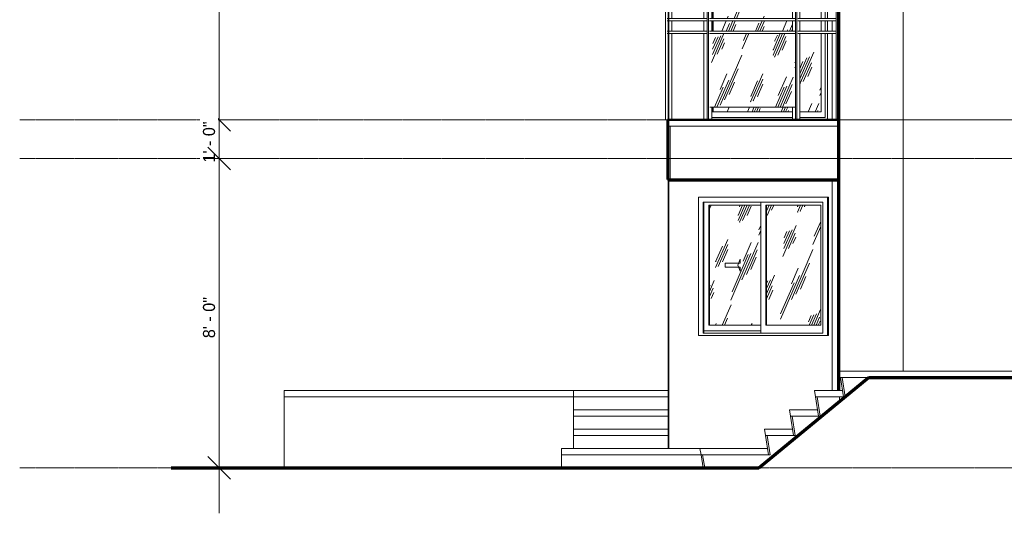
# Model space of a CAD drawing. Header units: inches. Extents: x -830 to 341, y -122 to 246.
# Tile 1 of 4: x -830 to -524, y -122 to 31. Entities that reach past the tile are written whole.
import ezdxf

# ---------------------------------------------------------------- set-up
doc = ezdxf.new("R2010")
doc.units = ezdxf.units.IN
doc.header["$MEASUREMENT"] = 0
doc.linetypes.add('Center 1_4_', pattern=[0.53125, 0.25, -0.09375, 0.09375, -0.09375])
doc.linetypes.add('Dash', pattern=[0.23622, 0.11811, -0.11811])
for name, color, linetype, lineweight in [('A-ANNO-DIMS', 211, 'Continuous', 9), ('A-ANNO-DIMS-120', 211, 'Continuous', 9), ('A-AREA', 32, 'Dash', 9), ('A-CLNG', 13, 'Continuous', 9), ('A-DETL', 90, 'Continuous', 9), ('A-FLOR', 192, 'Continuous', 9), ('A-FLOR-HRAL', 11, 'Continuous', 9), ('A-FLOR-LEVL', 51, 'Continuous', 9), ('A-GLAZ', 151, 'Continuous', 9), ('A-WALL', 90, 'Continuous', 9), ('S-STRS', 90, 'Continuous', 9)]:
    doc.layers.add(name, color=color, linetype=linetype, lineweight=lineweight)
doc.styles.add('Inter', font='txt', dxfattribs={"height": 3.75})
doc.dimstyles.new('Linear_-_1_32__Inter__Imperial__SMALL', dxfattribs={"dimscale": 12, "dimtxt": 4.967999, "dimasz": 0.585938, "dimexe": 1.181102, "dimexo": 0.787402, "dimgap": 0, "dimtad": 1, "dimrnd": 0.25, "dimzin": 1, "dimdsep": 46, "dimlunit": 4, "dimtxsty": 'Inter', "dimblk1": 'OBLIQUE', "dimblk2": 'OBLIQUE', "dimsah": 1, "dimcen": 0.09, "dimdle": 1.181102, "dimazin": 0, "dimtfac": 1, "dimtdec": 4, "dimtix": 1, "dimtmove": 0, "dimatfit": 3, "dimfxl": 1, "dimtvp": 1, "dimtfill": 1, "dimfrac": 2, "dimtolj": 1, "dimtzin": 0, "dimarcsym": 2})

# ---------------------------------------------------------------- blocks, each defined once
blk = doc.blocks.new('Planitar-Fixed - Default 1-4198949-Left')
at = {"layer": 'A-GLAZ'}
h = blk.add_hatch(dxfattribs=at)
h.set_pattern_fill('FP_2', color=256, style=0, pattern_type=2)
h.set_pattern_definition([(66.551, (276.413, 47.244), (-7.5423, 26.08126), [10.529, -6.318, 10.529, -6.318, -13.393]), (66.551, (276.413, 47.244), (-7.5423, 26.08126), [-33.694, 0.154, -13.239]), (66.551, (276.413, 47.244), (-7.5423, 26.08126), [0.154, -33.54, 4.212, -9.182]), (66.551, (275.945, 47.784), (-7.5423, 26.08126), [8.424, -10.529, 6.318, -6.318, -15.499]), (66.551, (275.945, 47.784), (-7.5423, 26.08126), [-31.588, 0.154, -15.345]), (66.551, (275.945, 47.784), (-7.5423, 26.08126), [0.154, -31.434, 7.371, -8.129]), (66.551, (275.945, 49.404), (-7.5423, 26.08126), [6.318, -12.635, 4.212, -6.318, -17.605]), (66.551, (275.945, 49.404), (-7.5423, 26.08126), [-29.482, 0.154, -17.451]), (66.551, (275.945, 49.404), (-7.5423, 26.08126), [0.154, -29.328, 9.476, -8.129]), (66.551, (277.35, 47.784), (-7.5423, 26.08126), [6.318, -12.635, 5.265, -22.87]), (66.551, (278.756, 49.404), (-7.5423, 26.08126), [3.159, -15.794, 2.106, -26.029]), (66.551, (276.413, 52.104), (-7.5423, 26.08126), [2.106, -15.794, 2.106, -8.424, -18.658]), (66.551, (276.413, 52.104), (-7.5423, 26.08126), [-28.429, 0.154, -18.504]), (66.551, (276.413, 52.104), (-7.5423, 26.08126), [0.154, -28.275, 5.265, -13.393]), (66.551, (284.846, 50.484), (-7.5423, 26.08126), [10.529, -15.794, 12.635, -8.339]), (66.551, (284.846, 48.864), (-7.5423, 26.08126), [14.741, -10.529, 15.794, -6.233]), (66.551, (285.783, 49.404), (-7.5423, 26.08126), [16.847, -8.424, 12.635, -9.182]), (66.551, (287.188, 51.024), (-7.5423, 26.08126), [10.529, -14.741, 8.424, -13.393]), (66.551, (285.783, 54.264), (-7.5423, 26.08126), [5.265, -21.059, 6.318, -14.446]), (66.551, (288.593, 52.644), (-7.5423, 26.08126), [4.212, -21.059, 4.212, -17.605])])
h.paths.add_polyline_path([(-590.1, 2.48), (-590.1, 3.94), (-614.68, 3.94), (-614.68, 2.48), (-606.36, 2.48)], flags=0)
h.paths.add_polyline_path([(-581.12, 2.48), (-581.12, 26.77), (-587.74, 26.77), (-587.74, 2.48), (-583.93, 2.48)], flags=0)
h.paths.add_polyline_path([(-614.68, 27.56), (-590.1, 27.56), (-590.1, 30.71), (-614.68, 30.71)], flags=0)
h.paths.add_polyline_path([(-581.12, 27.56), (-581.12, 30.71), (-587.74, 30.71), (-587.74, 27.56), (-583.93, 27.56)], flags=0)
h.paths.add_polyline_path([(-581.46, 31.5), (-581.12, 31.5), (-581.13, 34.25), (-614.68, 34.25), (-614.65, 31.5), (-590.1, 31.5), (-590.1, 34.25), (-587.74, 34.25), (-587.74, 31.5), (-582.55, 31.5)], flags=0)
h.paths.add_polyline_path([(-594.01, 36.6), (-581.12, 36.61), (-581.12, 81.52), (-614.68, 81.52), (-614.68, 36.61), (-594.15, 36.61)], flags=0)
for p, q in [((-617.39, 84), (-617.39, 36.61)), ((-616.74, 36.61), (-616.74, 83.25)), ((-616.74, 83.25), (-579.87, 83.25)), ((-616.49, 83.25), (-616.49, 36.61)), ((-579.87, 83.25), (-579.87, 36.61)), ((-579.22, 36.61), (-579.22, 84)), ((-614.99, 36.61), (-614.99, 81.52)), ((-614.99, 81.52), (-581.12, 81.52)), ((-614.68, 81.52), (-614.68, 36.61)), ((-581.12, 81.52), (-581.12, 36.61)), ((-614.99, 31.5), (-614.99, 34.25)), ((-614.68, 34.26), (-614.68, 31.5)), ((-581.12, 34.25), (-581.12, 31.5)), ((-579.87, 34.26), (-579.87, 31.5)), ((-579.22, 31.5), (-579.22, 34.26)), ((-614.99, 27.56), (-614.99, 30.71)), ((-614.68, 30.71), (-614.68, 27.56)), ((-581.12, 30.71), (-581.12, 27.56)), ((-579.87, 30.71), (-579.87, 27.56)), ((-579.22, 27.56), (-579.22, 30.71)), ((-581.12, 26.77), (-581.12, 2.48)), ((-579.87, 26.77), (-579.87, 0.75)), ((-579.22, 0), (-579.22, 26.77)), ((-614.99, 2.48), (-614.99, 3.94)), ((-614.68, 3.94), (-614.68, 2.48)), ((-590.1, 0.75), (-615.12, 0.75)), ((-590.1, 2.48), (-614.99, 2.48)), ((-581.12, 2.48), (-587.74, 2.48)), ((-579.87, 0.75), (-587.74, 0.75))]:
    blk.add_line(p, q, dxfattribs=at)
blk = doc.blocks.new('Railing - 50 x 12mm-V16-Left')
at = {"layer": 'A-FLOR-HRAL'}
for p, q in [((-588.72, 34.25), (-589.13, 34.25)), ((-589.13, 34.25), (-589.13, 0)), ((-588.72, 0), (-588.72, 34.25)), ((-588.72, 34.25), (-587.74, 34.25)), ((-587.74, 34.25), (-587.74, 31.5)), ((-587.74, 30.71), (-587.74, 27.56)), ((-587.74, 26.77), (-587.74, 0)), ((-589.13, 0), (-588.72, 0)), ((-588.23, 0), (-588.72, 0))]:
    blk.add_line(p, q, dxfattribs=at)
blk = doc.blocks.new('Railing - 800mm-V17-Left')
at = {"layer": 'A-FLOR-HRAL'}
h = blk.add_hatch(dxfattribs=at)
h.set_pattern_fill('FP_4', color=256, style=0, pattern_type=2)
h.set_pattern_definition([(66.509, (209.954, 47.244), (-7.55695, 26.08183), [10.533, -6.32, 10.533, -6.32, -13.398]), (66.509, (209.954, 47.244), (-7.55695, 26.08183), [-33.705, 0.154, -13.243]), (66.509, (209.954, 47.244), (-7.55695, 26.08183), [0.154, -33.55, 4.213, -9.185]), (66.509, (209.485, 47.784), (-7.55695, 26.08183), [8.426, -10.533, 6.32, -6.32, -15.504]), (66.509, (209.485, 47.784), (-7.55695, 26.08183), [-31.598, 0.154, -15.35]), (66.509, (209.485, 47.784), (-7.55695, 26.08183), [0.154, -31.444, 7.373, -8.131]), (66.509, (209.485, 49.404), (-7.55695, 26.08183), [6.32, -12.639, 4.213, -6.32, -17.611]), (66.509, (209.485, 49.404), (-7.55695, 26.08183), [-29.492, 0.154, -17.456]), (66.509, (209.485, 49.404), (-7.55695, 26.08183), [0.154, -29.337, 9.479, -8.131]), (66.509, (210.893, 47.784), (-7.55695, 26.08183), [6.32, -12.639, 5.266, -22.877]), (66.509, (212.301, 49.404), (-7.55695, 26.08183), [3.16, -15.799, 2.107, -26.037]), (66.509, (209.954, 52.104), (-7.55695, 26.08183), [2.107, -15.799, 2.107, -8.426, -18.664]), (66.509, (209.954, 52.104), (-7.55695, 26.08183), [-28.438, 0.154, -18.51]), (66.509, (209.954, 52.104), (-7.55695, 26.08183), [0.154, -28.284, 5.266, -13.398]), (66.509, (218.403, 50.484), (-7.55695, 26.08183), [10.533, -15.799, 12.639, -8.342]), (66.509, (218.403, 48.864), (-7.55695, 26.08183), [14.746, -10.533, 15.799, -6.235]), (66.509, (219.342, 49.404), (-7.55695, 26.08183), [16.852, -8.426, 12.639, -9.185]), (66.509, (220.75, 51.024), (-7.55695, 26.08183), [10.533, -14.746, 8.426, -13.398]), (66.509, (219.342, 54.264), (-7.55695, 26.08183), [5.266, -21.065, 6.32, -14.451]), (66.509, (222.158, 52.644), (-7.55695, 26.08183), [4.213, -21.065, 4.213, -17.611])])
h.paths.add_polyline_path([(-606.36, 3.94), (-589.13, 3.94), (-589.13, 26.77), (-615.74, 26.77), (-615.74, 3.94)], flags=0)
blk.add_line((-615.74, 3.94), (-589.13, 3.94), dxfattribs=at)
blk = doc.blocks.new('Railing - 50 x 12mm-V18-Left')
at = {"layer": 'A-FLOR-HRAL'}
for p, q in [((-616.1, 34.25), (-616.51, 34.25)), ((-616.51, 34.25), (-616.51, 0)), ((-616.1, 0), (-616.1, 34.25)), ((-616.1, 34.25), (-615.12, 34.25)), ((-615.12, 34.25), (-615.12, 31.5)), ((-615.12, 30.71), (-615.12, 27.56)), ((-615.12, 3.94), (-615.12, 0)), ((-616.51, 0), (-616.1, 0)), ((-615.61, 0), (-616.1, 0))]:
    blk.add_line(p, q, dxfattribs=at)
blk = doc.blocks.new('Railing - 50 x 12mm-V19-Left')
at = {"layer": 'A-FLOR-HRAL'}
for p, q in [((-617.53, 31.5), (-617.53, 34.25)), ((-617.53, 34.25), (-616.56, 34.25)), ((-616.51, 34.25), (-616.56, 34.25)), ((-616.56, 34.25), (-616.56, 31.5)), ((-617.53, 27.56), (-617.53, 30.71)), ((-616.56, 30.71), (-616.56, 27.56)), ((-617.53, 0), (-617.53, 26.77)), ((-616.56, 26.77), (-616.56, 0))]:
    blk.add_line(p, q, dxfattribs=at)
blk = doc.blocks.new('Railing - 50 x 12mm-V21-Left')
at = {"layer": 'A-FLOR-HRAL'}
for p, q in [((-590.1, 31.5), (-590.1, 34.25)), ((-590.1, 34.25), (-589.13, 34.25)), ((-589.13, 34.25), (-589.13, 31.5)), ((-590.1, 27.56), (-590.1, 30.71)), ((-589.13, 30.71), (-589.13, 27.56)), ((-590.1, 0), (-590.1, 3.94)), ((-589.13, 3.94), (-589.13, 0))]:
    blk.add_line(p, q, dxfattribs=at)
blk = doc.blocks.new('Railing - 50 x 12mm-V22-Left')
at = {"layer": 'A-FLOR-HRAL'}
for p, q in [((-629.48, 0), (-629.48, 34.25)), ((-629.48, 34.25), (-627.52, 34.25)), ((-627.52, 34.25), (-627.52, 31.5)), ((-627.52, 30.71), (-627.52, 27.56)), ((-627.52, 26.77), (-627.52, 0)), ((-628.08, 0), (-629.48, 0))]:
    blk.add_line(p, q, dxfattribs=at)
blk = doc.blocks.new('Railing - 50 x 12mm-V23-Left')
at = {"layer": 'A-FLOR-HRAL'}
for p, q in [((-576.1, 34.25), (-576.51, 34.25)), ((-576.51, 34.25), (-576.51, 0)), ((-576.1, 0), (-576.1, 34.25)), ((-576.1, 34.25), (-575.52, 34.25)), ((-576.51, 0), (-576.1, 0)), ((-575.57, 0), (-576.1, 0))]:
    blk.add_line(p, q, dxfattribs=at)
blk = doc.blocks.new('Railing - 50 x 12mm-V24-Left')
at = {"layer": 'A-FLOR-HRAL'}
blk.add_line((-578.32, 34.25), (-577.75, 34.25), dxfattribs=at)
blk = doc.blocks.new('Railing - Railing-4237416-Left')
at = {"layer": 'A-FLOR-HRAL'}
for p, q in [((-628.89, 31.5), (-616.51, 31.5)), ((-616.51, 30.71), (-628.89, 30.71)), ((-615.8, 31.5), (-589.13, 31.5)), ((-589.13, 30.71), (-615.8, 30.71)), ((-588.43, 31.5), (-576.51, 31.5)), ((-576.51, 30.71), (-588.43, 30.71)), ((-628.89, 27.56), (-616.51, 27.56)), ((-615.8, 27.56), (-589.13, 27.56)), ((-588.43, 27.56), (-576.51, 27.56)), ((-616.51, 26.77), (-628.89, 26.77)), ((-589.13, 26.77), (-615.8, 26.77)), ((-576.51, 26.77), (-588.43, 26.77))]:
    blk.add_line(p, q, dxfattribs=at)
for name in ['Railing - 50 x 12mm-V22-Left', 'Railing - 50 x 12mm-V19-Left', 'Railing - 50 x 12mm-V18-Left', 'Railing - 50 x 12mm-V21-Left', 'Railing - 50 x 12mm-V16-Left', 'Railing - 50 x 12mm-V24-Left', 'Railing - 50 x 12mm-V23-Left', 'Railing - 800mm-V17-Left']:
    blk.add_blockref(name, (0, 0))
blk = doc.blocks.new('Planitar-Sliding-Double - Default 1-4285091-Left')
at = {"layer": 'A-GLAZ'}
h = blk.add_hatch(dxfattribs=at)
h.set_pattern_fill('FP_5', color=256, style=0, pattern_type=2)
h.set_pattern_definition([(66.539, (276.804, 47.244), (-7.54617, 26.08143), [10.53, -6.318, 10.53, -6.318, -13.395]), (66.539, (276.804, 47.244), (-7.54617, 26.08143), [-33.697, 0.154, -13.24]), (66.539, (276.804, 47.244), (-7.54617, 26.08143), [0.154, -33.543, 4.212, -9.182]), (66.539, (276.336, 47.784), (-7.54617, 26.08143), [8.424, -10.53, 6.318, -6.318, -15.501]), (66.539, (276.336, 47.784), (-7.54617, 26.08143), [-31.591, 0.154, -15.346]), (66.539, (276.336, 47.784), (-7.54617, 26.08143), [0.154, -31.437, 7.371, -8.129]), (66.539, (276.336, 49.404), (-7.54617, 26.08143), [6.318, -12.636, 4.212, -6.318, -17.607]), (66.539, (276.336, 49.404), (-7.54617, 26.08143), [-29.485, 0.154, -17.452]), (66.539, (276.336, 49.404), (-7.54617, 26.08143), [0.154, -29.331, 9.477, -8.129]), (66.539, (277.742, 47.784), (-7.54617, 26.08143), [6.318, -12.636, 5.265, -22.872]), (66.539, (279.148, 49.404), (-7.54617, 26.08143), [3.159, -15.796, 2.106, -26.031]), (66.539, (276.804, 52.104), (-7.54617, 26.08143), [2.106, -15.796, 2.106, -8.424, -18.66]), (66.539, (276.804, 52.104), (-7.54617, 26.08143), [-28.432, 0.154, -18.505]), (66.539, (276.804, 52.104), (-7.54617, 26.08143), [0.154, -28.278, 5.265, -13.395]), (66.539, (285.241, 50.484), (-7.54617, 26.08143), [10.53, -15.796, 12.636, -8.34]), (66.539, (285.241, 48.864), (-7.54617, 26.08143), [14.742, -10.53, 15.796, -6.234]), (66.539, (286.179, 49.404), (-7.54617, 26.08143), [16.849, -8.424, 12.636, -9.182]), (66.539, (287.585, 51.024), (-7.54617, 26.08143), [10.53, -14.742, 8.424, -13.395]), (66.539, (286.179, 54.264), (-7.54617, 26.08143), [5.265, -21.061, 6.318, -14.448]), (66.539, (288.991, 52.644), (-7.54617, 26.08143), [4.212, -21.061, 4.212, -17.607])])
h.paths.add_polyline_path([(-615.76, -63.75), (-599.84, -63.75), (-599.84, -26.5), (-615.76, -26.5), (-615.76, -63.46)], flags=0)
h = blk.add_hatch(dxfattribs=at)
h.set_pattern_fill('FP_6', color=256, style=0, pattern_type=2)
h.set_pattern_definition([(66.539, (275.935, 47.244), (-7.54617, 26.08143), [10.53, -6.318, 10.53, -6.318, -13.395]), (66.539, (275.935, 47.244), (-7.54617, 26.08143), [-33.697, 0.154, -13.24]), (66.539, (275.935, 47.244), (-7.54617, 26.08143), [0.154, -33.543, 4.212, -9.182]), (66.539, (275.467, 47.784), (-7.54617, 26.08143), [8.424, -10.53, 6.318, -6.318, -15.501]), (66.539, (275.467, 47.784), (-7.54617, 26.08143), [-31.591, 0.154, -15.346]), (66.539, (275.467, 47.784), (-7.54617, 26.08143), [0.154, -31.437, 7.371, -8.129]), (66.539, (275.467, 49.404), (-7.54617, 26.08143), [6.318, -12.636, 4.212, -6.318, -17.607]), (66.539, (275.467, 49.404), (-7.54617, 26.08143), [-29.485, 0.154, -17.452]), (66.539, (275.467, 49.404), (-7.54617, 26.08143), [0.154, -29.331, 9.477, -8.129]), (66.539, (276.873, 47.784), (-7.54617, 26.08143), [6.318, -12.636, 5.265, -22.872]), (66.539, (278.279, 49.404), (-7.54617, 26.08143), [3.159, -15.796, 2.106, -26.031]), (66.539, (275.935, 52.104), (-7.54617, 26.08143), [2.106, -15.796, 2.106, -8.424, -18.66]), (66.539, (275.935, 52.104), (-7.54617, 26.08143), [-28.432, 0.154, -18.505]), (66.539, (275.935, 52.104), (-7.54617, 26.08143), [0.154, -28.278, 5.265, -13.395]), (66.539, (284.373, 50.484), (-7.54617, 26.08143), [10.53, -15.796, 12.636, -8.34]), (66.539, (284.373, 48.864), (-7.54617, 26.08143), [14.742, -10.53, 15.796, -6.234]), (66.539, (285.31, 49.404), (-7.54617, 26.08143), [16.849, -8.424, 12.636, -9.182]), (66.539, (286.716, 51.024), (-7.54617, 26.08143), [10.53, -14.742, 8.424, -13.395]), (66.539, (285.31, 54.264), (-7.54617, 26.08143), [5.265, -21.061, 6.318, -14.448]), (66.539, (288.122, 52.644), (-7.54617, 26.08143), [4.212, -21.061, 4.212, -17.607])])
h.paths.add_polyline_path([(-581.29, -63.75), (-581.29, -26.5), (-598.07, -26.5), (-598.07, -63.75), (-583.93, -63.75)], flags=0)
for p, q in [((-579.24, -24), (-619.17, -24)), ((-619.17, -24), (-619.17, -67)), ((-578.87, -24), (-579.24, -24)), ((-579.24, -24), (-579.24, -67)), ((-617.77, -25.61), (-580.64, -25.61)), ((-617.77, -66.25), (-617.77, -25.61)), ((-617.65, -25.61), (-617.65, -66.25)), ((-617.52, -65.5), (-617.52, -25.6)), ((-617.52, -25.6), (-617.52, -65.5)), ((-616, -26.5), (-616, -63.75)), ((-599.84, -26.5), (-616, -26.5)), ((-615.76, -63.75), (-615.76, -26.5)), ((-615.76, -26.5), (-615.76, -63.75)), ((-599.84, -25.61), (-599.84, -66.25)), ((-598.32, -63.75), (-598.32, -26.5)), ((-598.32, -26.5), (-581.29, -26.5)), ((-598.07, -63.75), (-598.07, -26.5)), ((-598.07, -26.5), (-598.07, -63.75)), ((-581.29, -26.5), (-581.29, -63.75)), ((-580.64, -66.25), (-580.64, -25.61)), ((-610.96, -45.79), (-610.96, -44.46)), ((-606.33, -44.46), (-610.96, -44.46)), ((-606.33, -45.79), (-610.96, -45.79)), ((-606.33, -43.26), (-607.05, -45.12)), ((-606.33, -46.99), (-607.05, -45.12)), ((-606.33, -44.46), (-606.33, -43.26)), ((-606.33, -46.99), (-606.33, -45.79)), ((-616, -63.75), (-599.84, -63.75)), ((-581.29, -63.75), (-598.32, -63.75)), ((-579.24, -67), (-619.17, -67)), ((-580.64, -66.25), (-617.77, -66.25)), ((-599.84, -65.5), (-617.52, -65.5)), ((-617.52, -66.25), (-617.52, -65.5)), ((-599.84, -65.5), (-617.52, -65.5)), ((-578.87, -67), (-579.24, -67))]:
    blk.add_line(p, q, dxfattribs=at)
blk = doc.blocks.new('DIMBLOCK3-Left')
at = {"layer": 'A-ANNO-DIMS-120', "lineweight": 35}
for p, q in [((-767.95, 96), (-771.47, 99.52)), ((-767.95, 96), (-764.44, 92.48)), ((-767.95, 0), (-771.47, 3.52)), ((-767.95, 0), (-764.44, -3.52))]:
    blk.add_line(p, q, dxfattribs=at)
at = {"layer": 'A-ANNO-DIMS-120'}
for p, q in [((-772.43, 96), (-753.78, 96)), ((-767.95, 96), (-772.43, 96)), ((-767.95, 96), (-767.95, 0)), ((-772.43, 0), (-753.78, 0)), ((-767.95, 0), (-772.43, 0))]:
    blk.add_line(p, q, dxfattribs=at)
at = {"layer": 'A-ANNO-DIMS-120', "color": 0, "insert": (-772.94, 40.21), "char_height": 3.75, "width": 18.7045, "attachment_point": 1, "rotation": 90, "line_spacing_factor": 0.9936, "style": 'Inter', "bg_fill": 3, "box_fill_scale": 1.25, "bg_fill_color": 256, "bg_fill_true_color": 13158600, "bg_fill_transparency": 0}
blk.add_mtext('8\' - 0"', dxfattribs=at)
blk = doc.blocks.new('_Oblique')
at = {"color": 0, "linetype": 'ByBlock', "lineweight": -2}
blk.add_line((-0.5, -0.5), (0.5, 0.5), dxfattribs=at)
blk = doc.blocks.new('DIMBLOCK4-Left')
at = {"layer": 'A-ANNO-DIMS-120', "lineweight": 35}
for p, q in [((-767.95, 0), (-771.47, 3.52)), ((-767.95, 0), (-764.44, -3.52)), ((-767.95, -12), (-771.47, -8.48)), ((-767.95, -12), (-764.44, -15.52))]:
    blk.add_line(p, q, dxfattribs=at)
at = {"layer": 'A-ANNO-DIMS-120'}
for p, q in [((-772.43, 0), (-753.78, 0)), ((-767.95, 0), (-772.43, 0)), ((-767.95, 0), (-767.95, -12)), ((-772.43, -12), (-753.78, -12)), ((-767.95, -12), (-772.43, -12))]:
    blk.add_line(p, q, dxfattribs=at)
at = {"layer": 'A-ANNO-DIMS-120', "color": 0, "insert": (-772.94, -13.27), "char_height": 3.75, "width": 17.4377, "attachment_point": 1, "rotation": 90, "line_spacing_factor": 0.9936, "style": 'Inter', "bg_fill": 3, "box_fill_scale": 1.25, "bg_fill_color": 256, "bg_fill_true_color": 13158600, "bg_fill_transparency": 0}
blk.add_mtext('1\' - 0"', dxfattribs=at)
blk = doc.blocks.new('DIMBLOCK5-Left')
at = {"layer": 'A-ANNO-DIMS-120', "lineweight": 35}
for p, q in [((-767.95, -12), (-771.47, -8.48)), ((-767.95, -12), (-764.44, -15.52)), ((-767.95, -108), (-771.47, -104.48)), ((-767.95, -108), (-764.44, -111.52))]:
    blk.add_line(p, q, dxfattribs=at)
at = {"layer": 'A-ANNO-DIMS-120'}
for p, q in [((-772.43, -12), (-753.78, -12)), ((-767.95, -12), (-772.43, -12)), ((-767.95, -12), (-767.95, -122.17)), ((-772.43, -108), (-753.78, -108)), ((-767.95, -108), (-772.43, -108))]:
    blk.add_line(p, q, dxfattribs=at)
at = {"layer": 'A-ANNO-DIMS-120', "color": 0, "insert": (-772.94, -67.79), "char_height": 3.75, "width": 18.7045, "attachment_point": 1, "rotation": 90, "line_spacing_factor": 0.9936, "style": 'Inter', "bg_fill": 3, "box_fill_scale": 1.25, "bg_fill_color": 256, "bg_fill_true_color": 13158600, "bg_fill_transparency": 0}
blk.add_mtext('8\' - 0"', dxfattribs=at)

msp = doc.modelspace()

# ---------------------------------------------------------------- linework, layer by layer
at = {"layer": 'A-AREA'}
for p, q in [((-616.506, 0), (-628.085, 0)), ((-589.128, 0), (-615.609, 0)), ((-598.75, 0), (-575.5, 0)), ((-576.51, 0), (-588.231, 0)), ((-575.5, 0), (-575.613, 0)), ((-69.225, 0), (-575.5, 0))]:
    msp.add_line(p, q, dxfattribs=at)
at = {"layer": 'A-CLNG'}
for p, q in [((-628.5, -18.5), (-627.994, -18.5)), ((-628.5, -18.5), (-628.5, -19)), ((-575.75, -19), (-628.5, -19))]:
    msp.add_line(p, q, dxfattribs=at)
at = {"layer": 'A-DETL', "lineweight": 70}
for p, q in [((-575.75, 222.001), (-575.75, -83.999)), ((-600.442, -108), (-566.448, -80)), ((-566.448, -80), (-371.844, -80)), ((-782.75, -108), (-628.5, -108)), ((-628.5, -108), (-617.267, -108)), ((-617.267, -108), (-600.442, -108))]:
    msp.add_line(p, q, dxfattribs=at)
at = {"layer": 'A-DETL', "lineweight": 35}
msp.add_line((-628.5, 84), (-628.5, -102), dxfattribs=at)
at = {"layer": 'A-DETL', "lineweight": 50}
for p, q in [((-628.778, 0), (-575.75, 0)), ((-628.778, -18.5), (-628.778, 0)), ((-575.75, 0), (-575.75, -18.5)), ((-575.75, -18.5), (-628.778, -18.5))]:
    msp.add_line(p, q, dxfattribs=at)
at = {"layer": 'A-FLOR'}
for p, q in [((-628.5, -2), (-628.5, 0)), ((-628.085, 0), (-616.506, 0)), ((-615.609, 0), (-589.128, 0)), ((-588.231, 0), (-576.51, 0)), ((-627.994, -2), (-628.5, -2)), ((-575.5, -78), (-361.5, -78)), ((-575.5, -78), (-575.5, -80)), ((-566.448, -80), (-575.5, -80)), ((-747.75, -84), (-658, -84)), ((-658, -86), (-747.75, -86)), ((-661.75, -102), (-618.75, -102)), ((-661.75, -104), (-661.75, -102)), ((-618.422, -104), (-661.75, -104))]:
    msp.add_line(p, q, dxfattribs=at)
at = {"layer": 'A-FLOR-LEVL', "linetype": 'Center 1_4_'}
for p, q in [((-829.787, 0), (340.707, 0)), ((-829.787, -12), (261.569, -12)), ((-829.787, -108), (340.707, -108))]:
    msp.add_line(p, q, dxfattribs=at)
at = {"layer": 'A-WALL'}
for p, q in [((-555.75, -78), (-555.75, 108)), ((-579.218, 30.709), (-579.218, 27.559)), ((-577.75, 27.559), (-577.75, 30.709)), ((-579.218, 26.772), (-579.218, 0)), ((-577.75, 0), (-577.75, 26.772)), ((-575.75, 0), (-575.75, -84)), ((-145.25, 0), (-575.569, 0)), ((-628.5, -2), (-628.5, -18.5)), ((-575.75, -2), (-627.994, -2)), ((-627.994, -2), (-627.994, -18.5)), ((-628.5, -19), (-628.5, -84)), ((-627.994, -18.5), (-575.75, -18.5)), ((-577.75, -84), (-577.75, -19)), ((-578.867, -24), (-578.867, -67)), ((-747.75, -84), (-747.75, -108)), ((-658, -102), (-658, -84)), ((-575.5, -87.456), (-575.5, -85.969)), ((-661.75, -108), (-661.75, -104))]:
    msp.add_line(p, q, dxfattribs=at)
at = {"layer": 'S-STRS'}
for p, q in [((-575.177, -79.969), (-574.193, -85.969)), ((-574.678, -79.969), (-575.177, -79.969)), ((-573.694, -85.969), (-574.678, -79.969)), ((-658, -84), (-628.5, -84)), ((-628.5, -84), (-628.5, -85.969)), ((-583.25, -84), (-574.516, -84)), ((-583.25, -84), (-582.927, -85.969)), ((-574.193, -85.969), (-574.516, -84)), ((-628.5, -85.969), (-658, -85.969)), ((-628.5, -85.969), (-658, -85.969)), ((-628.5, -85.969), (-628.5, -90)), ((-582.927, -85.969), (-581.943, -91.969)), ((-582.428, -85.969), (-582.927, -85.969)), ((-574.193, -85.969), (-582.927, -85.969)), ((-581.444, -91.969), (-582.428, -85.969)), ((-574.193, -85.969), (-573.694, -85.969)), ((-658, -90), (-628.5, -90)), ((-628.5, -90), (-628.5, -91.969)), ((-591, -90), (-582.266, -90)), ((-591, -90), (-590.677, -91.969)), ((-581.943, -91.969), (-582.266, -90)), ((-628.5, -91.969), (-658, -91.969)), ((-628.5, -91.969), (-658, -91.969)), ((-628.5, -91.969), (-628.5, -96)), ((-590.677, -91.969), (-589.693, -97.969)), ((-590.178, -91.969), (-590.677, -91.969)), ((-581.943, -91.969), (-590.677, -91.969)), ((-589.194, -97.969), (-590.178, -91.969)), ((-581.943, -91.969), (-581.444, -91.969)), ((-658, -96), (-628.5, -96)), ((-628.5, -96), (-628.5, -97.969)), ((-598.75, -96), (-590.016, -96)), ((-598.75, -96), (-598.427, -97.969)), ((-589.693, -97.969), (-590.016, -96)), ((-628.5, -97.969), (-658, -97.969)), ((-628.5, -97.969), (-658, -97.969)), ((-628.5, -97.969), (-628.5, -102)), ((-598.427, -97.969), (-597.443, -103.969)), ((-597.928, -97.969), (-598.427, -97.969)), ((-589.693, -97.969), (-598.427, -97.969)), ((-596.944, -103.969), (-597.928, -97.969)), ((-589.693, -97.969), (-589.194, -97.969)), ((-618.75, -102), (-597.766, -102)), ((-618.75, -102), (-618.427, -103.969)), ((-597.766, -102), (-597.443, -103.969)), ((-597.443, -103.969), (-618.427, -103.969)), ((-618.427, -103.969), (-617.766, -108)), ((-617.928, -103.969), (-618.427, -103.969)), ((-617.267, -108), (-617.928, -103.969)), ((-597.443, -103.969), (-596.944, -103.969))]:
    msp.add_line(p, q, dxfattribs=at)

# ---------------------------------------------------------------- block references
at = {"layer": 'A-FLOR-HRAL'}
msp.add_blockref('Railing - Railing-4237416-Left', (0, 0), dxfattribs=at)
at = {"layer": 'A-GLAZ'}
for name in ['Planitar-Fixed - Default 1-4198949-Left', 'Planitar-Sliding-Double - Default 1-4285091-Left']:
    msp.add_blockref(name, (0, 0), dxfattribs=at)

# ---------------------------------------------------------------- next in the draw order: dimensions: what is measured, and where the dimension line sits
at = {"layer": 'A-ANNO-DIMS'}
dim = msp.add_linear_dim(base=(-767.952, 0), p1=(-762.98, 96), p2=(-762.98, 0), angle=90, dimstyle='Linear_-_1_32__Inter__Imperial__SMALL', override={"dimpost": '<>', "dimfxl": 96}, dxfattribs=at)
dim.commit()
dim.dimension.update_dxf_attribs({"geometry": 'DIMBLOCK3-Left', "text_midpoint": (-769.877, 48)})

# ---------------------------------------------------------------- next in the draw order: dimensions: what is measured, and where the dimension line sits
dim = msp.add_linear_dim(base=(-767.952, -12), p1=(-762.98, 0), p2=(-762.98, -12), angle=90, dimstyle='Linear_-_1_32__Inter__Imperial__SMALL', override={"dimpost": '<>', "dimfxl": 12}, dxfattribs=at)
dim.commit()
dim.dimension.update_dxf_attribs({"geometry": 'DIMBLOCK4-Left', "text_midpoint": (-769.877, -6)})

# ---------------------------------------------------------------- next in the draw order: dimensions: what is measured, and where the dimension line sits
dim = msp.add_linear_dim(base=(-767.952, -108), p1=(-762.98, -12), p2=(-762.98, -108), angle=90, dimstyle='Linear_-_1_32__Inter__Imperial__SMALL', override={"dimpost": '<>', "dimfxl": 96}, dxfattribs=at)
dim.commit()
dim.dimension.update_dxf_attribs({"geometry": 'DIMBLOCK5-Left', "text_midpoint": (-769.877, -60)})

doc.saveas('drawing.dxf')
